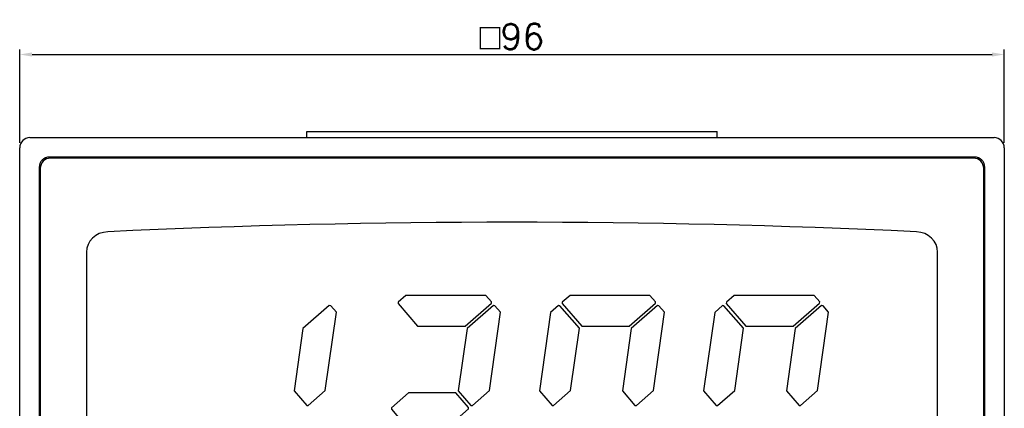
# Model space of a CAD drawing. Header units: millimetres. Extents: x 80 to 733, y -258 to 1.
# Tile 2 of 5: x 81 to 177, y -165 to -127. Entities that reach past the tile are written whole.
import ezdxf

# ---------------------------------------------------------------- set-up
doc = ezdxf.new("R2010")
doc.units = ezdxf.units.MM
doc.layers.get('Defpoints').update_dxf_attribs({"linetype": 'CONTINUOUS'})
doc.layers.add('Z_OM_DIM', color=3, linetype='CONTINUOUS')
doc.layers.add('Z_OM_OUTLINE', color=7, linetype='CONTINUOUS', lineweight=30)
doc.styles.get("Standard").update_dxf_attribs({"font": 'txt.shx'})
doc.dimstyles.new('AUTONICS 홈피2D SPEC$0', dxfattribs={"dimtxt": 2.5, "dimasz": 1.2, "dimexe": 0.5, "dimexo": 0.5, "dimgap": 0.5, "dimtad": 1, "dimlfac": 0.5, "dimdsep": 46, "dimtxsty": 'Standard', "dimcen": 0, "dimclrd": 256, "dimclre": 256, "dimclrt": 2, "dimazin": 2, "dimtp": 0.1, "dimtm": 0.1, "dimtfac": 0.71, "dimtmove": 0, "dimatfit": 3, "dimfxl": 1, "dimlwd": -1, "dimlwe": -1, "dimarcsym": 0})

# ---------------------------------------------------------------- blocks, each defined once
blk = doc.blocks.new('*D22')
at = {"layer": 'Defpoints', "color": 0}
for p in [(177.461, -130.808), (81.461, -139.908), (177.461, -139.908)]:
    blk.add_point(p, dxfattribs=at)
at = {"layer": 'Z_OM_DIM'}
for p, q in [((81.461, -139.408), (81.461, -130.308)), ((177.461, -139.408), (177.461, -130.308)), ((82.661, -130.808), (176.261, -130.808))]:
    blk.add_line(p, q, dxfattribs=at)
for points in [[(82.661, -130.608), (82.661, -131.008), (81.461, -130.808)], [(176.261, -130.608), (176.261, -131.008), (177.461, -130.808)]]:
    blk.add_solid(points, dxfattribs=at)
at = {"layer": 'Z_OM_DIM', "color": 2, "insert": (129.461, -129.058), "char_height": 2.5, "attachment_point": 5}
blk.add_mtext('{\\Famgdt|c0;o}96', dxfattribs=at)

msp = doc.modelspace()

# ---------------------------------------------------------------- linework, layer by layer
at = {"layer": 'Z_OM_OUTLINE'}
for p, q in [((82.4606, -138.9077), (109.4606, -138.9077)), ((109.4606, -138.8077), (109.4606, -138.3077)), ((109.4606, -138.3077), (149.4606, -138.3077)), ((109.4606, -138.9077), (109.4606, -138.8077)), ((109.4606, -138.9077), (149.4606, -138.9077)), ((149.4606, -138.8077), (149.4606, -138.3077)), ((149.4606, -138.9077), (149.4606, -138.8077)), ((149.4606, -138.9077), (176.4606, -138.9077)), ((81.4606, -166.9077), (81.4606, -139.9077)), ((177.4606, -139.9077), (177.4606, -166.9077)), ((174.5606, -140.8077), (84.3606, -140.8077)), ((174.4606, -140.9077), (84.4606, -140.9077)), ((83.3606, -141.8077), (83.3606, -232.0077)), ((83.4606, -141.9077), (83.4606, -231.9077)), ((175.4606, -231.9077), (175.4606, -141.9077)), ((175.5606, -232.0077), (175.5606, -141.8077))]:
    msp.add_line(p, q, dxfattribs=at)
for points in [[(127.4619, -154.9113), (126.9169, -154.2843), (119.1227, -154.2843), (118.3621, -154.9457), (118.3524, -155.087), (120.2624, -157.2843), (124.8843, -157.2843), (127.4516, -155.0525), (127.4619, -154.9113)], [(143.4589, -154.9113), (142.9139, -154.2843), (135.1218, -154.2843), (134.3604, -154.9457), (134.3507, -155.087), (136.2604, -157.2843), (140.8816, -157.2843), (143.4492, -155.0525), (143.4589, -154.9113)], [(159.4586, -154.9113), (158.9136, -154.2843), (151.1201, -154.2843), (150.3594, -154.9457), (150.3491, -155.087), (152.2597, -157.2843), (156.8817, -157.2843), (159.449, -155.0525), (159.4586, -154.9113)], [(109.4524, -164.9972), (109.5936, -165.0068), (111.2603, -163.5578), (112.3345, -155.9152), (111.7895, -155.2889), (111.6483, -155.2785), (109.081, -157.511), (108.2266, -163.5874), (109.4524, -164.9972)], [(125.4521, -164.9972), (125.5933, -165.0068), (127.2607, -163.5578), (128.3342, -155.9152), (127.7899, -155.2889), (127.6487, -155.2785), (125.0807, -157.511), (124.227, -163.5874), (125.4521, -164.9972)], [(133.3725, -164.9972), (133.5138, -165.0068), (135.1803, -163.5578), (136.0344, -157.4813), (134.1241, -155.2834), (133.9835, -155.2737), (133.2223, -155.9352), (132.1469, -163.5874), (133.3725, -164.9972)], [(141.4501, -164.9972), (141.5913, -165.0068), (143.2577, -163.5578), (144.3319, -155.9152), (143.7869, -155.2889), (143.6456, -155.2785), (141.0787, -157.511), (140.2243, -163.5874), (141.4501, -164.9972)], [(149.3707, -164.9972), (149.5119, -165.0068), (151.1794, -163.5578), (152.033, -157.4813), (150.1231, -155.2834), (149.9818, -155.2737), (149.2212, -155.9352), (148.1456, -163.5874), (149.3707, -164.9972)], [(157.4494, -164.9972), (157.5907, -165.0068), (159.2581, -163.5578), (160.3316, -155.9152), (159.7866, -155.2889), (159.646, -155.2785), (157.078, -157.511), (156.2243, -163.5874), (157.4494, -164.9972)], [(125.2261, -165.1942), (124.0003, -163.7845), (119.3791, -163.7845), (117.7116, -165.2335), (117.702, -165.3747), (118.9271, -166.7845), (123.549, -166.7845), (125.2164, -165.3348), (125.2261, -165.1942)]]:
    msp.add_lwpolyline(points, dxfattribs=at)
for centre, start, end in [((82.4606, -139.9077), 90, 180), ((176.4606, -139.9077), 0, 90), ((84.3606, -141.8077), 90, 180), ((84.4606, -141.9077), 90, 180), ((174.4606, -141.9077), 0, 90), ((174.5606, -141.8077), 0, 90)]:
    msp.add_arc(centre, 1, start, end, dxfattribs=at)
for points in [[(168.8834, -148.0797), (142.567, -146.8436), (116.3567, -146.8436), (90.0411, -148.0797)], [(170.9621, -150.0771), (170.9621, -149.0126), (170.0478, -148.1341), (168.8834, -148.0797)]]:
    msp.add_open_spline(points, degree=3, dxfattribs=at)
for points, knots in [([(90.0411, -148.0797), (88.8758, -148.1341), (87.9622, -149.0126), (87.9622, -150.0771), (87.9622, -167.4604), (87.9622, -184.8443), (87.9622, -202.2283), (87.9622, -203.2928), (88.8758, -204.1713), (90.0411, -204.2258)], [2, 2, 2, 2, 3, 3, 3, 4, 4, 4, 5, 5, 5, 5]), ([(168.8834, -204.2258), (170.0478, -204.1713), (170.9621, -203.2928), (170.9621, -202.2283), (170.9621, -185.2364), (170.9621, -167.0952), (170.9621, -150.0771)], [6, 6, 6, 6, 7, 7, 7, 8, 8, 8, 8])]:
    msp.add_open_spline(points, degree=3, knots=knots, dxfattribs=at)

# ---------------------------------------------------------------- dimensions: what is measured, and where the dimension line sits
at = {"layer": 'Z_OM_DIM'}
dim = msp.add_linear_dim(base=(177.4606, -130.8077), p1=(81.4606, -139.9077), p2=(177.4606, -139.9077), text='{\\Famgdt|c0;o}<>', dimstyle='AUTONICS 홈피2D SPEC$0', override={"dimdec": 3, "dimlfac": 1, "dimtdec": 3}, dxfattribs=at)
dim.commit()
dim.dimension.update_dxf_attribs({"geometry": '*D22', "text_midpoint": (129.4606, -130.8077), "dimtype": 160})

doc.saveas('drawing.dxf')
